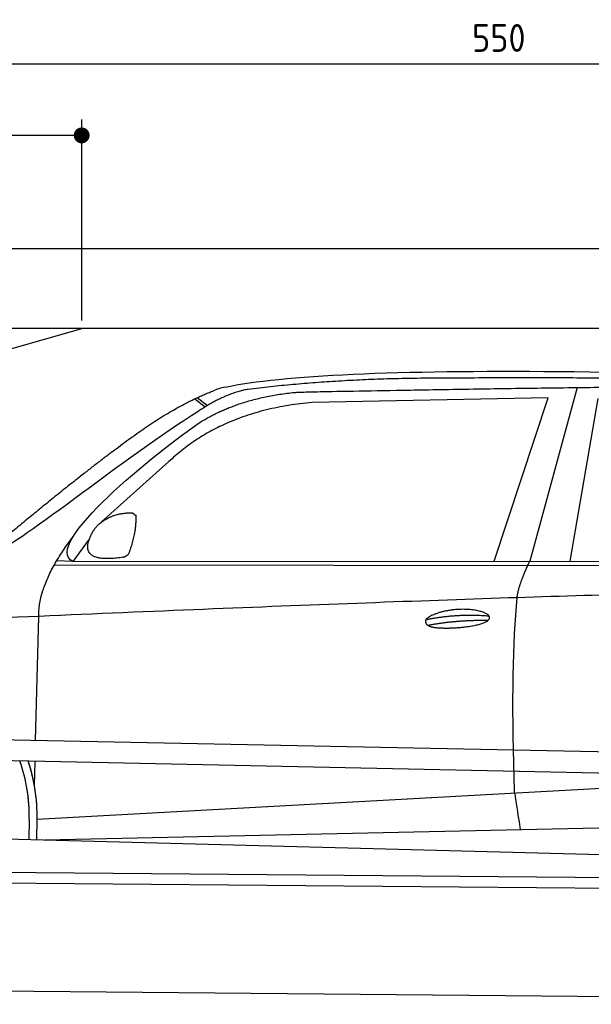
# Model space of a CAD drawing. Header units: millimetres. Extents: x -411 to 6777, y 0 to 6627.
# Tile 4 of 6: x 1744 to 3183, y 4150 to 6627. Entities that reach past the tile are written whole.
import ezdxf

# ---------------------------------------------------------------- set-up
doc = ezdxf.new("R2010")
doc.units = ezdxf.units.MM
doc.layers.add('4', color=3, linetype='Continuous')
for name, color, linetype, lineweight in [('car', 10, 'Continuous', 25), ('Freiraum', 7, 'Continuous', 25), ('Plattform', 7, 'Continuous', 25)]:
    doc.layers.add(name, color=color, linetype=linetype, lineweight=lineweight)
doc.styles.get("Standard").update_dxf_attribs({"font": 'ISOCP.SHX'})
doc.dimstyles.new('GEN-ISO', dxfattribs={"dimscale": 20, "dimtxt": 3.5, "dimasz": 2, "dimexe": 2, "dimexo": 1, "dimgap": 1.5, "dimtad": 1, "dimdec": 1, "dimlfac": 0.1, "dimdsep": 46, "dimtxsty": 'STANDARD', "dimblk": 'PUNKT', "dimcen": 2, "dimclrd": 256, "dimclre": 256, "dimclrt": 2, "dimadec": 0, "dimazin": 0, "dimtp": 0.1, "dimtm": 0.1, "dimtfac": 0.71, "dimtdec": 1, "dimtmove": 2, "dimatfit": 3, "dimldrblk": 'PUNKT', "dimfxl": 2, "dimtolj": 1, "dimarcsym": 0})

# ---------------------------------------------------------------- blocks, each defined once
blk = doc.blocks.new('PUNKT')
at = {"layer": '4', "color": 0, "linetype": 'ByBlock'}
blk.add_line((-0.5, 0), (-1, 0), dxfattribs=at)
at = {"layer": '4', "color": 0, "linetype": 'ByBlock', "const_width": 0.5}
blk.add_lwpolyline([(-0.25, 0, 1), (0.25, 0, 1)], format="xyb", close=True, dxfattribs=at)
blk = doc.blocks.new('*D117')
at = {"layer": '4', "lineweight": -2, "transparency": 16777216}
for p, q in [((200, 5820.9), (200, 6555.8)), ((5700, 6020.9), (5700, 6555.8)), ((240, 6515.8), (5660, 6515.8))]:
    blk.add_line(p, q, dxfattribs=at)
at = {"layer": 'Defpoints', "color": 0, "transparency": 16777216}
for p in [(5700, 6515.8), (5700, 6000.9), (200, 5800.9)]:
    blk.add_point(p, dxfattribs=at)
at = {"layer": '4', "lineweight": -2, "transparency": 16777216, "xscale": 40, "yscale": 40, "zscale": 40, "rotation": 180}
blk.add_blockref('PUNKT', (200, 6515.8), dxfattribs=at)
at = {"layer": '4', "lineweight": -2, "transparency": 16777216, "xscale": 40, "yscale": 40, "zscale": 40}
blk.add_blockref('PUNKT', (5700, 6515.8), dxfattribs=at)
at = {"layer": '4', "color": 2, "transparency": 16777216, "insert": (2950, 6580.8), "char_height": 70, "attachment_point": 5}
blk.add_mtext('550', dxfattribs=at)
blk = doc.blocks.new('Car')
at = {"layer": 'car'}
for p, q in [((3095, 5730.1), (2979.7, 5292.1)), ((3021.9, 5703.7), (2428.2, 5686.3)), ((2889.6, 5291.3), (3021.9, 5703.7)), ((3081.3, 5293.1), (3148.4, 5702.9)), ((2132.9, 5693.1), (2159, 5672.8)), ((2138.7, 5695.9), (2164.3, 5676)), ((2068.7, 5534.4), (1899.3, 5380.5)), ((1870, 5337), (1829.5, 5281)), ((1829.5, 5281), (4481.3, 5306.7)), ((1782.6, 5271.7), (4425.8, 5292.7)), ((1829.5, 5281), (1788.2, 5281.7)), ((1739.4, 4829.5), (1744.7, 5142)), ((1737.5, 4716.5), (1738.6, 4777.1)), ((1737.5, 4716.5), (1738.6, 4777.1)), ((1744.8, 4631.9), (3613.8, 4751.2)), ((1744.8, 4631.9), (2768.3, 4697.2)), ((1744.8, 4631.9), (1744.1, 4580.3)), ((1764.6, 4580), (3650, 4638.6)), ((1725.2, 4631.1), (1724.4, 4580.7)), ((1666.2, 4581.7), (3715.1, 4547))]:
    blk.add_line(p, q, dxfattribs=at)
for centre, radius, start, end in [((2247.2, 5552.8), 174.5, 102.8736, 113.54), ((1320.4, 4637.7), 404.8, 359.0666, 20.2174), ((1320.7, 4637.9), 424.2, 359.1908, 19.1882), ((1320.7, 4637.9), 424.2, 10.6728, 19.1882), ((1320.7, 4637.9), 404.6, 359.0315, 10.2025), ((1320.7, 4637.9), 424.2, 359.1908, 9.6942)]:
    blk.add_arc(centre, radius, start, end, dxfattribs=at)
for points, degree in [([(2208.3, 5722.9), (2495.3, 5787.1), (3380.5, 5781.9), (4553, 5729.4)], 3), ([(2738.8, 5750.1), (2496, 5747.8), (2266.8, 5717.9)], 2), ([(3703, 5744.3), (3354.7, 5760.5), (2738.8, 5750.1)], 2), ([(1925.6, 5557.4), (2065.6, 5668.9), (2177.5, 5712.7)], 2), ([(2266.8, 5717.9), (2210.7, 5708.3), (2142.7, 5662.4)], 2), ([(2149.3, 5635.7), (2242.5, 5694.3), (2378, 5710.7)], 2), ([(2428.2, 5686.3), (2204.3, 5665), (2068.7, 5534.4)], 2), ([(1629.6, 5303.6), (1665.3, 5300.2), (1965.2, 5551.8), (2142.7, 5662.4)], 3), ([(1829.5, 5281), (1746.1, 5320.3), (2037.9, 5559.3), (2149.3, 5635.7)], 3), ([(1925.6, 5557.4), (1845, 5496.2), (1743.4, 5411.8), (1615, 5305.4), (1621, 5303.5)], 4), ([(1878.1, 5354.8), (1894.4, 5385.2), (1937, 5399.6)], 2), ([(1937, 5399.6), (1965.6, 5405.7), (1978.5, 5404.6)], 2), ([(1978.5, 5404.6), (1984.6, 5398.5), (1987.1, 5398.5)], 2), ([(1969.2, 5300.4), (1990.1, 5353.6), (1987.1, 5398.5)], 2), ([(1955.7, 5292.6), (1833.7, 5272.7), (1878.1, 5354.8)], 2), ([(1744.7, 5142), (1741.6, 5225.6), (1829.4, 5343.7)], 2), ([(1955.7, 5292.6), (1961.7, 5294.4), (1969.2, 5300.4)], 2), ([(2948.6, 5199.9), (2951.4, 5231), (2979.7, 5292.1)], 2), ([(4700.6, 5237), (3823.9, 5257.4), (1391.9, 5122.9)], 2), ([(2719, 5142.5), (2794.4, 5159.4), (2877.9, 5153.7)], 2), ([(2724, 5128.7), (2798, 5143.3), (2876, 5142.5)], 2)]:
    blk.add_open_spline(points, degree=degree, dxfattribs=at)
for points, degree, knots in [([(2378, 5710.7), (2404.5, 5713), (2544, 5716.1), (3565.2, 5745.6), (4185.4, 5744.9), (4642.4, 5576.4), (4620.3, 5402.6)], 4, [0.0821318, 0.0821318, 0.0821318, 0.0821318, 0.0821318, 0.258851, 0.508851, 1, 1, 1, 1, 1]), ([(2946.8, 4708.6), (2946.2, 4722.2), (2945.7, 4735.5), (2945.2, 4748.7), (2937.9, 4938.5), (2939, 5088.9), (2948.6, 5199.9)], 3, [0, 0, 0, 0, 0.064923, 0.064923, 0.064923, 1, 1, 1, 1]), ([(2719, 5142.5), (2723.2, 5147.6), (2744.2, 5164), (2826.9, 5184.1), (2942.2, 5148), (2833.5, 5119.4), (2748.7, 5120), (2714.4, 5123.6), (2719, 5142.5)], 5, [0, 0, 0, 0, 0, 0, 0.300106, 0.500106, 0.700106, 1, 1, 1, 1, 1, 1]), ([(2946.8, 4708.6), (2947.6, 4704), (2948.3, 4699.5), (2949, 4695.1), (2949.6, 4691.1), (2950.2, 4687.2), (2950.8, 4683.5), (2955.6, 4653.3), (2959.3, 4631.3), (2962, 4617.2)], 3, [-0.000011, -0.000011, -0.000011, -0.000011, 0.107576, 0.107576, 0.107576, 0.206414, 0.206414, 0.206414, 1, 1, 1, 1])]:
    blk.add_open_spline(points, degree=degree, knots=knots, dxfattribs=at)
blk = doc.blocks.new('_Dot')
at = {"color": 0, "linetype": 'ByBlock', "lineweight": -2}
blk.add_line((-0.5, 0), (-1, 0), dxfattribs=at)
at = {"color": 0, "linetype": 'ByBlock', "const_width": 0.5}
blk.add_lwpolyline([(-0.25, 0, 1), (0.25, 0, 1)], format="xyb", close=True, dxfattribs=at)
blk = doc.blocks.new('*D123')
at = {"layer": '4', "lineweight": -2, "transparency": 16777216}
for p, q in [((200, 5820.9), (200, 6375.7)), ((1899.7, 5870), (1899.7, 6375.7)), ((1859.7, 6335.7), (240, 6335.7))]:
    blk.add_line(p, q, dxfattribs=at)
at = {"layer": 'Defpoints', "color": 0, "transparency": 16777216}
for p in [(200, 6335.7), (1899.7, 5850), (200, 5800.9)]:
    blk.add_point(p, dxfattribs=at)
at = {"layer": '4', "lineweight": -2, "transparency": 16777216, "xscale": 40, "yscale": 40, "zscale": 40, "rotation": 180}
blk.add_blockref('_Dot', (200, 6335.7), dxfattribs=at)
at = {"layer": '4', "lineweight": -2, "transparency": 16777216, "xscale": 40, "yscale": 40, "zscale": 40}
blk.add_blockref('_Dot', (1899.7, 6335.7), dxfattribs=at)
at = {"layer": '4', "color": 2, "transparency": 16777216, "insert": (1049.8, 6400.7), "char_height": 70, "attachment_point": 5}
blk.add_mtext('170', dxfattribs=at)
blk = doc.blocks.new('Plattform OG 6200 550')
at = {"layer": 'Plattform'}
for p, q in [((5482.3, 4739.6), (348.5, 4842)), ((5481.2, 4683.6), (347.5, 4791)), ((440.2, 4493.6), (5395, 4450.4)), ((446, 4466.5), (5394.8, 4423.4)), ((5437.5, 4150), (372.6, 4194.2))]:
    blk.add_line(p, q, dxfattribs=at)
blk = doc.blocks.new('Gebäude_385_GT180')
for p, q in [((5900, 6050), (0, 6050)), ((5700, 5850), (200, 5850))]:
    blk.add_line(p, q)
at = {"layer": 'Freiraum'}
blk.add_lwpolyline([(200, 5600), (350, 5600), (350, 5450), (499.8, 5450), (1900, 5850)], dxfattribs=at)

msp = doc.modelspace()

# ---------------------------------------------------------------- block references
msp.add_blockref('Gebäude_385_GT180', (0, 0))
at = {"layer": 'car', "rotation": 359.4752422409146}
msp.add_blockref('Car', (0, 0), dxfattribs=at)
at = {"layer": 'Plattform'}
msp.add_blockref('Plattform OG 6200 550', (0, 0), dxfattribs=at)

# ---------------------------------------------------------------- dimensions: what is measured, and where the dimension line sits
at = {"layer": '4'}
for base, p1, p2, override, picture, middle in [((5700, 6515.8), (200, 5800.88), (5700, 6000.88), {"dimtdec": 3, "dimtolj": 0}, '*D117', (2950, 6580.8)), ((200, 6335.7), (1899.68, 5850), (200, 5800.88), {"dimblk1": 'Dot', "dimblk2": 'Dot', "dimsah": 1, "dimtdec": 3, "dimtolj": 0}, '*D123', (1049.84, 6400.7))]:
    dim = msp.add_linear_dim(base=base, p1=p1, p2=p2, dimstyle='GEN-ISO', override=override, dxfattribs=at)
    dim.commit()
    dim.dimension.update_dxf_attribs({"geometry": picture, "text_midpoint": middle})

doc.saveas('drawing.dxf')
